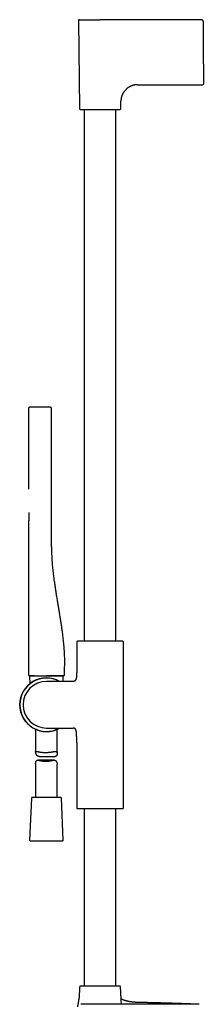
# Model space of a CAD drawing. Header units: millimetres. Extents: x 8 to 891, y 12 to 2057.
# Tile 10 of 15: x 29 to 156, y 1376 to 2057. Entities that reach past the tile are written whole.
import ezdxf

# ---------------------------------------------------------------- set-up
doc = ezdxf.new("R2010")
doc.units = ezdxf.units.MM

msp = doc.modelspace()

# ---------------------------------------------------------------- linework, layer by layer
at = {"color": 7, "linetype": 'Continuous', "lineweight": 30}
for p, q in [((69.6, 2056.2), (70.24, 1995.22)), ((154.6, 2056.71), (84.6, 2056.71)), ((154.82, 2056.69), (154.82, 2056.69)), ((156.04, 2055.57), (156.04, 2055.57)), ((156.1, 2026.24), (156.1, 2055.21)), ((156.1, 2026.24), (156.1, 2012.21)), ((110.41, 2011.71), (155.6, 2011.71)), ((98.95, 1995.22), (99.01, 2000.42)), ((73.6, 1994.72), (73.6, 1627.37)), ((95.6, 1627.37), (95.6, 1994.72)), ((34.96, 1785.2), (34.96, 1785.2)), ((49.95, 1788.9), (35.95, 1788.9)), ((50.96, 1788.1), (50.96, 1788.1)), ((50.96, 1697.9), (50.96, 1788.1)), ((34.96, 1710.4), (34.96, 1604.1)), ((34.96, 1710.4), (34.96, 1710.4)), ((35.32, 1712.55), (35.32, 1712.33)), ((68.45, 1626.82), (68.45, 1609.72)), ((69.59, 1627.37), (68.91, 1627.32)), ((99.6, 1627.37), (69.59, 1627.37)), ((100.28, 1627.32), (99.6, 1627.37)), ((100.75, 1512.18), (100.75, 1626.82)), ((35.82, 1602.88), (36.03, 1598.03)), ((39.06, 1603.4), (58.58, 1603.4)), ((65.45, 1599.55), (47.45, 1599.55)), ((58.94, 1599.55), (59.08, 1602.88)), ((66.02, 1599.55), (65.45, 1599.55)), ((39.95, 1566.43), (39.95, 1550.83)), ((47.45, 1567.25), (65.45, 1567.25)), ((54.95, 1549.9), (54.95, 1566.43)), ((65.45, 1567.25), (66.02, 1567.25)), ((68.45, 1557.08), (68.45, 1512.18)), ((52.72, 1545.09), (41.57, 1545.09)), ((42.47, 1547.72), (53.56, 1547.72)), ((39.95, 1542.64), (39.95, 1519.4)), ((54.95, 1519.4), (54.95, 1542.13)), ((37.08, 1518.93), (35.82, 1489.93)), ((57.32, 1519.4), (37.58, 1519.4)), ((59.08, 1489.93), (57.82, 1518.93)), ((68.92, 1511.68), (70.29, 1511.61)), ((70.29, 1511.61), (98.91, 1511.61)), ((73.6, 1511.61), (73.6, 1389.05)), ((95.6, 1389.05), (95.6, 1511.61)), ((98.91, 1511.61), (100.27, 1511.68)), ((36.32, 1489.4), (46.78, 1489.4)), ((46.78, 1489.4), (58.58, 1489.4)), ((112.6, 1376.44), (71.19, 1376.44)), ((112.6, 1377.67), (112.6, 1377.67)), ((152.99, 1376.44), (112.6, 1376.44))]:
    msp.add_line(p, q, dxfattribs=at)
at = {"color": 7, "linetype": 'Continuous', "lineweight": 30, "flags": 128}
for points in [[(154.6, 2056.71), (154.6, 2056.71)], [(156.1, 2055.21), (156.1, 2055.21)], [(34.96, 1788.1), (34.96, 1786.46), (34.96, 1785.2)], [(59.26, 1603.4), (59.34, 1603.41), (59.41, 1603.42)]]:
    msp.add_lwpolyline(points, dxfattribs=at)
at = {"color": 7, "linetype": 'Continuous', "lineweight": 30}
for centre, radius, start, end in [((70.1, 2056.21), 0.5, 90, 180.6), ((155.6, 2012.21), 0.5, 270, 360), ((70.74, 1995.22), 0.5, 180.6, 270), ((98.45, 1995.22), 0.5, 270, 359.4), ((35.76, 1788.1), 0.8, 147.43261, 180.00069), ((35.76, 1788.1), 0.8, 90, 137.70814), ((68.95, 1626.82), 0.5, 93.92801, 180), ((100.25, 1626.82), 0.5, 0, 86.07199), ((47.45, 1583.4), 18.56, 60.49081, 180), ((47.45, 1583.4), 18.44, 61.13538, 180), ((47.45, 1583.4), 16.15, 90, 180), ((35.66, 1604.1), 0.7, 180, 267.7149), ((36.32, 1602.9), 0.5, 90, 182.48126), ((58.58, 1602.9), 0.5, 357.51874, 90), ((59.26, 1604.1), 0.7, 289.80979, 359.6928), ((47.45, 1583.4), 18.56, 180, 299.50919), ((47.45, 1583.4), 18.44, 180, 298.84304), ((47.45, 1583.4), 16.15, 180, 270), ((37.58, 1518.9), 0.5, 90, 177.51874), ((57.32, 1518.9), 0.5, 2.48126, 90), ((68.95, 1512.18), 0.5, 180, 267.33704), ((100.25, 1512.18), 0.5, 272.66296, 0), ((36.32, 1489.9), 0.5, 177.51874, 270), ((58.58, 1489.9), 0.5, 270, 2.48126), ((70.97, 1388.55), 0.5, 90, 176.58018), ((98.23, 1388.55), 0.5, 3.41982, 90)]:
    msp.add_arc(centre, radius, start, end, dxfattribs=at)
for points, knots in [([(70.1, 2056.71), (70.1, 2056.71), (70.11, 2056.71), (70.15, 2056.71), (70.21, 2056.71), (70.3, 2056.71), (70.41, 2056.71), (70.54, 2056.71), (70.7, 2056.71), (70.88, 2056.71), (71.08, 2056.71), (71.3, 2056.71), (71.54, 2056.71), (71.8, 2056.71), (72.08, 2056.71), (72.37, 2056.71), (72.67, 2056.71), (72.99, 2056.71), (73.33, 2056.71), (73.64, 2056.71), (73.93, 2056.71), (74.2, 2056.71), (74.47, 2056.71), (74.75, 2056.71), (75.03, 2056.71), (75.32, 2056.71), (75.6, 2056.71), (75.9, 2056.71), (76.21, 2056.71), (76.53, 2056.71), (76.85, 2056.71), (77.18, 2056.71), (77.51, 2056.71), (77.85, 2056.71), (78.18, 2056.71), (78.49, 2056.71), (78.76, 2056.71), (79.01, 2056.71), (79.26, 2056.71), (79.51, 2056.71), (79.76, 2056.71), (80.02, 2056.71), (80.28, 2056.71), (80.56, 2056.71), (80.87, 2056.71), (81.21, 2056.71), (81.55, 2056.71), (81.9, 2056.71), (82.24, 2056.71), (82.57, 2056.71), (82.98, 2056.71), (83.46, 2056.71), (84.03, 2056.71), (84.41, 2056.71), (84.6, 2056.71)], [0, 0, 0, 0, 0.02642, 0.052894, 0.079468, 0.105819, 0.132091, 0.158328, 0.184153, 0.210021, 0.235975, 0.261339, 0.286636, 0.311907, 0.336439, 0.360998, 0.385622, 0.409378, 0.433089, 0.456789, 0.473844, 0.490902, 0.507975, 0.525075, 0.5414, 0.55771, 0.574014, 0.590325, 0.607277, 0.6242, 0.641106, 0.658006, 0.674914, 0.691841, 0.708799, 0.724213, 0.736105, 0.747988, 0.759866, 0.771744, 0.783625, 0.795513, 0.807413, 0.819329, 0.834686, 0.850026, 0.865359, 0.880692, 0.896036, 0.911399, 0.925422, 0.950276, 0.975123, 1, 1, 1, 1]), ([(156.1, 2055.21), (156.09, 2055.31), (156.06, 2055.5), (156, 2055.79), (155.86, 2056.05), (155.67, 2056.28), (155.44, 2056.47), (155.18, 2056.61), (154.89, 2056.69), (154.69, 2056.7), (154.6, 2056.71)], [0, 0, 0, 0, 0.125432, 0.249047, 0.373025, 0.49859, 0.624943, 0.750803, 0.875354, 1, 1, 1, 1]), ([(156.04, 2055.57), (156.06, 2055.52), (156.08, 2055.4), (156.09, 2055.27), (156.1, 2055.21)], [0, 0, 0, 0, 0.465505, 1, 1, 1, 1]), ([(110.41, 2011.71), (110.21, 2011.71), (109.82, 2011.7), (109.25, 2011.66), (108.69, 2011.6), (108.14, 2011.5), (107.61, 2011.39), (107.07, 2011.24), (106.52, 2011.06), (105.96, 2010.84), (105.42, 2010.59), (104.89, 2010.31), (104.38, 2010), (103.89, 2009.66), (103.42, 2009.3), (102.97, 2008.92), (102.54, 2008.51), (102.12, 2008.09), (101.72, 2007.64), (101.35, 2007.18), (100.99, 2006.69), (100.66, 2006.19), (100.35, 2005.66), (100.08, 2005.12), (99.82, 2004.56), (99.61, 2003.99), (99.43, 2003.42), (99.28, 2002.85), (99.17, 2002.27), (99.08, 2001.67), (99.02, 2001.05), (99.01, 2000.63), (99.01, 2000.42)], [0, 0, 0, 0, 0.0333557, 0.0658214, 0.0974824, 0.1284235, 0.1587274, 0.1884745, 0.2229228, 0.256826, 0.2902966, 0.323438, 0.3570132, 0.3904307, 0.4237668, 0.457085, 0.4904388, 0.523867, 0.5573848, 0.5910049, 0.6247482, 0.6586448, 0.6927345, 0.7270672, 0.7617029, 0.7967118, 0.8292005, 0.8621394, 0.8956044, 0.9296772, 0.964445, 1, 1, 1, 1]), ([(70.74, 1994.72), (70.74, 1994.72), (70.74, 1994.72), (70.77, 1994.72), (70.81, 1994.72), (70.87, 1994.72), (70.94, 1994.72), (71.04, 1994.72), (71.16, 1994.72), (71.32, 1994.72), (71.5, 1994.72), (71.71, 1994.72), (71.93, 1994.72), (72.16, 1994.72), (72.42, 1994.72), (72.7, 1994.72), (73, 1994.72), (73.32, 1994.72), (73.66, 1994.72), (74.02, 1994.72), (74.4, 1994.72), (74.83, 1994.72), (75.31, 1994.72), (75.86, 1994.72), (76.42, 1994.72), (76.97, 1994.72), (77.49, 1994.72), (77.97, 1994.72), (78.47, 1994.72), (78.98, 1994.72), (79.48, 1994.72), (79.96, 1994.72), (80.44, 1994.72), (80.92, 1994.72), (81.41, 1994.72), (81.89, 1994.72), (82.46, 1994.72), (83.11, 1994.72), (83.85, 1994.72), (84.51, 1994.72), (85.07, 1994.72), (85.54, 1994.72), (86.01, 1994.72), (86.48, 1994.72), (86.96, 1994.72), (87.47, 1994.72), (88.01, 1994.72), (88.58, 1994.72), (89.14, 1994.72), (89.69, 1994.72), (90.21, 1994.72), (90.72, 1994.72), (91.22, 1994.72), (91.7, 1994.72), (92.18, 1994.72), (92.65, 1994.72), (93.11, 1994.72), (93.55, 1994.72), (93.98, 1994.72), (94.43, 1994.72), (94.89, 1994.72), (95.36, 1994.72), (95.79, 1994.72), (96.17, 1994.72), (96.49, 1994.72), (96.77, 1994.72), (97.03, 1994.72), (97.27, 1994.72), (97.48, 1994.72), (97.66, 1994.72), (97.82, 1994.72), (97.96, 1994.72), (98.08, 1994.72), (98.19, 1994.72), (98.29, 1994.72), (98.38, 1994.72), (98.44, 1994.72), (98.45, 1994.72), (98.45, 1994.72)], [0, 0, 0, 0, 0.01089, 0.021758, 0.032616, 0.043478, 0.054356, 0.065674, 0.079259, 0.092824, 0.106393, 0.119991, 0.132881, 0.145736, 0.158579, 0.171431, 0.184312, 0.197477, 0.210606, 0.223721, 0.236846, 0.250003, 0.266451, 0.282853, 0.299251, 0.31569, 0.328579, 0.341435, 0.354278, 0.36713, 0.380011, 0.391559, 0.40308, 0.414589, 0.426101, 0.437632, 0.448762, 0.465844, 0.482907, 0.5, 0.510892, 0.521761, 0.532619, 0.54348, 0.554356, 0.565674, 0.579259, 0.592824, 0.606393, 0.619991, 0.632881, 0.645736, 0.658579, 0.671431, 0.684312, 0.697477, 0.710606, 0.723721, 0.736846, 0.750003, 0.766451, 0.782853, 0.799251, 0.81569, 0.828579, 0.841435, 0.854278, 0.86713, 0.880011, 0.891559, 0.90308, 0.914589, 0.926101, 0.937632, 0.948761, 0.965841, 0.982904, 1, 1, 1, 1]), ([(34.96, 1785.2), (34.96, 1785.19), (34.96, 1785.19), (34.96, 1785.13), (34.96, 1785.03), (34.96, 1784.9), (34.96, 1784.73), (34.96, 1784.53), (34.96, 1784.3), (34.96, 1784.05), (34.96, 1783.78), (34.96, 1783.5), (34.96, 1783.2), (34.96, 1783), (34.96, 1782.9)], [0, 0, 0, 0, 0.083333, 0.166666, 0.249999, 0.333332, 0.416665, 0.499998, 0.583332, 0.666665, 0.749999, 0.833332, 0.916666, 1, 1, 1, 1]), ([(34.97, 1788.1), (34.97, 1787.66), (34.97, 1786.79), (34.97, 1785.49), (34.97, 1784.23), (34.97, 1783.01), (34.98, 1781.83), (34.98, 1780.68), (34.98, 1779.6), (34.98, 1778.58), (34.98, 1777.62), (34.98, 1776.69), (34.98, 1775.79), (34.98, 1774.93), (34.98, 1774.09), (34.98, 1773.28), (34.98, 1772.51), (34.98, 1771.76), (34.98, 1771.05), (34.98, 1770.36), (34.98, 1769.72), (34.98, 1769.11), (34.98, 1768.55), (34.98, 1768.02), (34.98, 1767.5), (34.99, 1766.33), (34.99, 1764.47), (34.99, 1761.9), (35, 1759.3), (35, 1756.98), (35.01, 1754.93), (35.01, 1753.16), (35.02, 1751.36), (35.03, 1749.52), (35.03, 1747.64), (35.04, 1745.73), (35.05, 1743.88), (35.06, 1742.11), (35.07, 1740.45), (35.09, 1738.83), (35.1, 1737.59), (35.1, 1736.72), (35.11, 1736.2), (35.11, 1735.69), (35.12, 1735.19), (35.12, 1734.69), (35.13, 1734.23), (35.13, 1733.83), (35.13, 1733.48), (35.13, 1733.18), (35.13, 1732.91), (35.13, 1732.67), (35.13, 1732.49), (35.13, 1732.38), (35.13, 1732.33)], [0, 0, 0, 0, 0.023833, 0.047019, 0.069557, 0.091448, 0.112691, 0.133287, 0.153235, 0.170953, 0.188126, 0.204756, 0.220842, 0.236383, 0.251381, 0.265834, 0.279744, 0.293109, 0.305931, 0.318208, 0.329942, 0.340507, 0.350588, 0.360185, 0.369299, 0.378154, 0.423452, 0.469393, 0.515976, 0.563201, 0.594307, 0.626035, 0.658397, 0.691394, 0.725026, 0.759292, 0.794193, 0.824643, 0.854394, 0.883447, 0.911802, 0.921099, 0.930318, 0.939459, 0.948523, 0.957509, 0.966273, 0.973124, 0.979314, 0.984845, 0.989721, 0.993948, 0.997534, 1, 1, 1, 1]), ([(35.21, 1788.68), (35.18, 1788.65), (35.13, 1788.6), (35.07, 1788.51), (35.04, 1788.44), (35.01, 1788.36), (34.99, 1788.27), (34.98, 1788.19), (34.98, 1788.13), (34.98, 1788.1)], [0, 0, 0, 0, 0.235025, 0.357996, 0.483678, 0.611395, 0.740463, 0.87021, 1, 1, 1, 1]), ([(35.95, 1788.9), (35.92, 1788.9), (35.87, 1788.9), (35.81, 1788.9), (35.77, 1788.9), (35.76, 1788.9), (35.76, 1788.9)], [0, 0, 0, 0, 0.249779, 0.49806, 0.749786, 1, 1, 1, 1]), ([(49.95, 1788.9), (49.96, 1788.9), (49.99, 1788.9), (50.03, 1788.9), (50.07, 1788.9), (50.1, 1788.9), (50.12, 1788.9), (50.14, 1788.9), (50.16, 1788.9), (50.16, 1788.9), (50.16, 1788.9)], [0, 0, 0, 0, 0.127731, 0.250359, 0.373372, 0.50221, 0.625017, 0.750698, 0.87464, 1, 1, 1, 1]), ([(50.96, 1788.1), (50.96, 1788.16), (50.95, 1788.27), (50.9, 1788.42), (50.82, 1788.57), (50.71, 1788.69), (50.59, 1788.78), (50.47, 1788.85), (50.34, 1788.89), (50.26, 1788.9), (50.22, 1788.9)], [0, 0, 0, 0, 0.136603, 0.275695, 0.413946, 0.548102, 0.675396, 0.793813, 0.902165, 1, 1, 1, 1]), ([(35.27, 1716.31), (35.27, 1716.1), (35.27, 1715.55), (35.26, 1714.65), (35.26, 1713.6), (35.26, 1712.52), (35.26, 1711.55), (35.25, 1710.94), (35.25, 1710.7)], [0, 0, 0, 0, 0.112881, 0.293964, 0.481158, 0.674465, 0.873883, 1, 1, 1, 1]), ([(35.25, 1710.7), (35.23, 1710.7), (35.17, 1710.69), (35.09, 1710.65), (35.02, 1710.59), (34.97, 1710.5), (34.96, 1710.43), (34.96, 1710.4)], [0, 0, 0, 0, 0.176742, 0.366796, 0.562917, 0.78966, 1, 1, 1, 1]), ([(34.96, 1710.4), (34.96, 1710.02), (34.96, 1709.21), (34.96, 1707.98), (34.96, 1706.73), (34.96, 1705.5), (34.96, 1704.32), (34.96, 1703.16), (34.96, 1702.05), (34.96, 1700.93), (34.96, 1699.81), (34.96, 1698.69), (34.96, 1697.6), (34.96, 1696.55), (34.96, 1695.54), (34.96, 1694.56), (34.96, 1693.61), (34.96, 1692.7), (34.96, 1691.82), (34.96, 1690.98), (34.96, 1690.18), (34.96, 1689.41), (34.96, 1688.68), (34.96, 1687.97), (34.96, 1687.28), (34.96, 1686.63), (34.96, 1686), (34.96, 1685.41), (34.96, 1684.85), (34.96, 1684.33), (34.96, 1683.84), (34.96, 1683.37), (34.96, 1682.71), (34.96, 1681.85), (34.96, 1680.76), (34.96, 1679.56), (34.96, 1678.25), (34.96, 1676.83), (34.96, 1675.38), (34.96, 1674.13), (34.96, 1673.1), (34.96, 1672.3), (34.96, 1671.49), (34.96, 1670.67), (34.96, 1669.84), (34.96, 1669.06), (34.96, 1668.33), (34.96, 1667.64), (34.96, 1666.91), (34.96, 1666.14), (34.96, 1665.35), (34.96, 1664.52), (34.96, 1663.66), (34.96, 1662.75), (34.96, 1661.8), (34.96, 1660.79), (34.96, 1659.75), (34.96, 1658.67), (34.96, 1657.56), (34.96, 1656.45), (34.96, 1655.35), (34.96, 1654.25), (34.96, 1653.12), (34.96, 1651.96), (34.96, 1650.78), (34.96, 1649.49), (34.96, 1648.1), (34.96, 1646.59), (34.96, 1645.04), (34.96, 1643.52), (34.96, 1642.01), (34.96, 1640.53), (34.96, 1639.02), (34.96, 1637.47), (34.96, 1635.89), (34.96, 1634.28), (34.96, 1632.64), (34.96, 1631.02), (34.96, 1629.43), (34.96, 1627.87), (34.96, 1626.29), (34.96, 1624.67), (34.96, 1623.04), (34.96, 1621.39), (34.96, 1619.72), (34.96, 1618.03), (34.96, 1616.29), (34.96, 1614.51), (34.96, 1612.69), (34.96, 1610.83), (34.96, 1608.95), (34.96, 1607.03), (34.96, 1605.41), (34.96, 1604.43), (34.96, 1604.1)], [0, 0, 0, 0, 0.010702, 0.022858, 0.03468, 0.046172, 0.057337, 0.068181, 0.078705, 0.088911, 0.099783, 0.11031, 0.120503, 0.130368, 0.139907, 0.149122, 0.158018, 0.166598, 0.174865, 0.182821, 0.190336, 0.197556, 0.204483, 0.211119, 0.21758, 0.223743, 0.229611, 0.235186, 0.240468, 0.245373, 0.249999, 0.254347, 0.258511, 0.268564, 0.278837, 0.28933, 0.302371, 0.315732, 0.329411, 0.343405, 0.350861, 0.358403, 0.366029, 0.373741, 0.381538, 0.389452, 0.395684, 0.40223, 0.409088, 0.416258, 0.423738, 0.431527, 0.439624, 0.448026, 0.457157, 0.466621, 0.476418, 0.486546, 0.497004, 0.507791, 0.51786, 0.528198, 0.538806, 0.549682, 0.560827, 0.57224, 0.586035, 0.600203, 0.614744, 0.629659, 0.643294, 0.657229, 0.671465, 0.686005, 0.70085, 0.716002, 0.731465, 0.74724, 0.761643, 0.776302, 0.79122, 0.8064, 0.821845, 0.837276, 0.85297, 0.868931, 0.885163, 0.90201, 0.91915, 0.936587, 0.954328, 0.972378, 0.990745, 1, 1, 1, 1]), ([(35.3, 1710.7), (35.29, 1710.7), (35.28, 1710.7), (35.26, 1710.7), (35.25, 1710.7), (35.25, 1710.7)], [0, 0, 0, 0, 0.076164, 0.538063, 1, 1, 1, 1]), ([(35.32, 1711.86), (35.32, 1711.86), (35.32, 1711.78), (35.32, 1711.64), (35.32, 1711.42), (35.32, 1711.23), (35.31, 1711.04), (35.31, 1710.87), (35.3, 1710.75), (35.29, 1710.65), (35.29, 1710.59), (35.28, 1710.55), (35.28, 1710.52), (35.28, 1710.51), (35.28, 1710.51), (35.28, 1710.51)], [0, 0, 0, 0, 0.000023, 0.10584, 0.212474, 0.321541, 0.434215, 0.548274, 0.659931, 0.739807, 0.814548, 0.882558, 0.942365, 0.993631, 1, 1, 1, 1]), ([(35.32, 1712.33), (35.32, 1712.33), (35.32, 1712.25), (35.32, 1712.17), (35.32, 1712.09)], [0, 0, 0, 0, 0.043765, 1, 1, 1, 1]), ([(35.32, 1712.09), (35.32, 1712.09), (35.32, 1712.01), (35.32, 1711.93), (35.32, 1711.86)], [0, 0, 0, 0, 0.039109, 1, 1, 1, 1]), ([(59.96, 1604.1), (59.97, 1604.72), (59.98, 1605.95), (60.02, 1607.8), (60.05, 1609.65), (60.09, 1611.49), (60.1, 1613.32), (60.09, 1615.13), (60.05, 1616.92), (59.98, 1618.72), (59.88, 1620.62), (59.74, 1622.63), (59.57, 1624.76), (59.36, 1626.88), (59.13, 1628.99), (58.88, 1631.1), (58.58, 1633.45), (58.21, 1636.04), (57.79, 1638.85), (57.35, 1641.67), (56.89, 1644.49), (56.42, 1647.3), (55.95, 1650.12), (55.48, 1652.94), (55, 1655.88), (54.5, 1658.94), (54, 1662.13), (53.51, 1665.34), (53.1, 1668.17), (52.76, 1670.61), (52.5, 1672.66), (52.25, 1674.72), (52.02, 1676.79), (51.82, 1678.87), (51.65, 1680.96), (51.5, 1683.06), (51.38, 1685.17), (51.28, 1687.29), (51.2, 1689.27), (51.13, 1691.11), (51.06, 1692.8), (51.01, 1694.5), (50.97, 1696.2), (50.96, 1697.33), (50.96, 1697.9)], [0, 0, 0, 0, 0.01966, 0.039265, 0.058817, 0.078317, 0.097771, 0.116836, 0.135869, 0.154875, 0.173859, 0.196436, 0.218995, 0.24154, 0.264076, 0.286608, 0.309139, 0.339318, 0.369505, 0.399705, 0.42992, 0.460154, 0.490408, 0.520694, 0.551031, 0.585102, 0.619302, 0.653664, 0.688212, 0.710025, 0.731915, 0.753883, 0.775933, 0.798065, 0.820286, 0.842598, 0.86501, 0.887525, 0.910145, 0.927993, 0.945904, 0.963877, 0.981909, 1, 1, 1, 1]), ([(68.45, 1609.72), (68.44, 1609.29), (68.44, 1608.42), (68.43, 1607.13), (68.4, 1606.06), (68.37, 1605.23), (68.35, 1604.64), (68.32, 1604.07), (68.28, 1603.5), (68.24, 1602.97), (68.19, 1602.46), (68.12, 1601.99), (68.05, 1601.59), (67.97, 1601.24), (67.88, 1600.96), (67.78, 1600.69), (67.67, 1600.45), (67.54, 1600.24), (67.39, 1600.05), (67.21, 1599.89), (67.02, 1599.77), (66.8, 1599.67), (66.56, 1599.6), (66.3, 1599.56), (66.12, 1599.56), (66.02, 1599.55)], [0, 0, 0, 0, 0.114315, 0.229333, 0.343376, 0.396317, 0.448496, 0.499726, 0.549712, 0.59807, 0.641999, 0.683801, 0.723215, 0.751082, 0.777431, 0.802259, 0.825631, 0.847699, 0.868724, 0.889126, 0.909441, 0.93022, 0.951966, 0.975109, 1, 1, 1, 1]), ([(35.63, 1603.4), (35.63, 1603.4), (35.64, 1603.4), (35.66, 1603.4), (35.69, 1603.4), (35.73, 1603.4), (35.77, 1603.4), (35.82, 1603.4), (35.86, 1603.4), (35.9, 1603.4), (35.93, 1603.4), (35.97, 1603.4), (36, 1603.4), (36.04, 1603.4), (36.09, 1603.4), (36.16, 1603.4), (36.24, 1603.4), (36.35, 1603.4), (36.47, 1603.4), (36.63, 1603.4), (36.8, 1603.4), (37, 1603.4), (37.22, 1603.4), (37.45, 1603.4), (37.7, 1603.41), (37.99, 1603.41), (38.31, 1603.41), (38.65, 1603.41), (38.9, 1603.41), (39.02, 1603.41)], [0, 0, 0, 0, 0.047166, 0.09085, 0.13105, 0.167768, 0.201003, 0.230756, 0.257025, 0.275223, 0.291271, 0.305621, 0.321417, 0.339258, 0.359147, 0.381082, 0.41332, 0.449158, 0.488597, 0.531641, 0.57829, 0.628547, 0.6745, 0.723106, 0.774369, 0.82829, 0.884871, 0.944115, 1, 1, 1, 1]), ([(39.06, 1603.4), (38.91, 1603.4), (38.61, 1603.4), (38.2, 1603.4), (37.82, 1603.4), (37.46, 1603.4), (37.13, 1603.4), (36.84, 1603.4), (36.57, 1603.4), (36.33, 1603.4), (36.13, 1603.4), (35.96, 1603.4), (35.82, 1603.4), (35.73, 1603.4), (35.67, 1603.4), (35.66, 1603.4), (35.66, 1603.4)], [0, 0, 0, 0, 0.069999, 0.139999, 0.21, 0.280001, 0.350003, 0.420004, 0.490005, 0.560005, 0.633337, 0.706669, 0.780001, 0.853332, 0.926665, 1, 1, 1, 1]), ([(39.06, 1603.4), (39.2, 1603.4), (39.47, 1603.4), (39.92, 1603.4), (40.38, 1603.4), (40.86, 1603.4), (41.35, 1603.4), (41.85, 1603.4), (42.36, 1603.4), (42.89, 1603.4), (43.46, 1603.4), (44.08, 1603.4), (44.74, 1603.4), (45.41, 1603.4), (46.09, 1603.4), (46.77, 1603.4), (47.23, 1603.4), (47.46, 1603.4)], [0, 0, 0, 0, 0.062719, 0.12544, 0.188161, 0.250883, 0.313605, 0.375207, 0.436809, 0.49841, 0.560011, 0.633342, 0.706673, 0.780005, 0.853337, 0.92667, 1, 1, 1, 1]), ([(59.26, 1603.4), (59.26, 1603.4), (59.25, 1603.4), (59.19, 1603.4), (59.11, 1603.4), (58.98, 1603.4), (58.82, 1603.4), (58.63, 1603.4), (58.4, 1603.4), (58.15, 1603.4), (57.86, 1603.4), (57.54, 1603.4), (57.18, 1603.4), (56.8, 1603.4), (56.38, 1603.4), (55.94, 1603.4), (55.48, 1603.4), (54.99, 1603.4), (54.47, 1603.4), (53.94, 1603.4), (53.38, 1603.4), (52.81, 1603.4), (52.22, 1603.4), (51.61, 1603.4), (51.01, 1603.4), (50.42, 1603.4), (49.84, 1603.4), (49.25, 1603.4), (48.65, 1603.4), (48.06, 1603.4), (47.66, 1603.4), (47.46, 1603.4)], [0, 0, 0, 0, 0.035121, 0.070242, 0.105365, 0.140488, 0.175612, 0.210109, 0.244606, 0.279103, 0.3136, 0.3488, 0.384, 0.4192, 0.454399, 0.489598, 0.524797, 0.559996, 0.595196, 0.630395, 0.665595, 0.700795, 0.735995, 0.771195, 0.806396, 0.838663, 0.870932, 0.9032, 0.935467, 0.967735, 1, 1, 1, 1]), ([(59.32, 1603.41), (59.33, 1603.41), (59.35, 1603.41), (59.38, 1603.41), (59.41, 1603.42), (59.44, 1603.43), (59.46, 1603.44), (59.48, 1603.44), (59.5, 1603.45), (59.52, 1603.46), (59.55, 1603.47), (59.59, 1603.5), (59.65, 1603.53), (59.71, 1603.58), (59.76, 1603.63), (59.82, 1603.7), (59.86, 1603.77), (59.9, 1603.85), (59.93, 1603.93), (59.94, 1604.02), (59.94, 1604.08), (59.95, 1604.11)], [0, 0, 0, 0, 0.118153, 0.217278, 0.297612, 0.34585, 0.384298, 0.413977, 0.426219, 0.43731, 0.460143, 0.492641, 0.536016, 0.592752, 0.641678, 0.69943, 0.765407, 0.8197, 0.877427, 0.937821, 1, 1, 1, 1]), ([(68.45, 1557.08), (68.44, 1557.52), (68.44, 1558.38), (68.43, 1559.68), (68.4, 1560.75), (68.37, 1561.57), (68.35, 1562.16), (68.32, 1562.74), (68.28, 1563.31), (68.24, 1563.84), (68.19, 1564.35), (68.12, 1564.81), (68.05, 1565.22), (67.97, 1565.56), (67.88, 1565.85), (67.78, 1566.12), (67.67, 1566.36), (67.54, 1566.57), (67.39, 1566.76), (67.21, 1566.91), (67.02, 1567.04), (66.8, 1567.14), (66.56, 1567.21), (66.3, 1567.25), (66.12, 1567.25), (66.02, 1567.25)], [0, 0, 0, 0, 0.114317, 0.229337, 0.34338, 0.396322, 0.448501, 0.49973, 0.549716, 0.598073, 0.642001, 0.683803, 0.723215, 0.751082, 0.77743, 0.802257, 0.825629, 0.847696, 0.868722, 0.889124, 0.909439, 0.930219, 0.951965, 0.975108, 1, 1, 1, 1]), ([(42.47, 1547.72), (42.45, 1547.72), (42.38, 1547.72), (42.22, 1547.73), (42.01, 1547.75), (41.79, 1547.8), (41.57, 1547.87), (41.37, 1547.96), (41.19, 1548.09), (41.03, 1548.23), (40.88, 1548.4), (40.74, 1548.59), (40.61, 1548.81), (40.48, 1549.04), (40.37, 1549.28), (40.27, 1549.53), (40.18, 1549.77), (40.11, 1550.01), (40.05, 1550.24), (40, 1550.45), (39.96, 1550.65), (39.95, 1550.79), (39.95, 1550.88), (39.96, 1550.95), (39.97, 1551), (40, 1551.07), (40.04, 1551.13), (40.12, 1551.18), (40.23, 1551.21), (40.34, 1551.22), (40.46, 1551.21), (40.57, 1551.2), (40.69, 1551.18), (40.82, 1551.16), (40.96, 1551.13), (41.11, 1551.1), (41.27, 1551.06), (41.43, 1551.03), (41.61, 1550.99), (41.8, 1550.95), (41.99, 1550.91), (42.19, 1550.87), (42.41, 1550.83), (42.63, 1550.79), (42.86, 1550.75), (43.1, 1550.71), (43.35, 1550.68), (43.62, 1550.64), (43.9, 1550.61), (44.18, 1550.57), (44.47, 1550.55), (44.77, 1550.52), (45.08, 1550.5), (45.38, 1550.48), (45.69, 1550.47), (45.99, 1550.46), (46.29, 1550.46), (46.6, 1550.45), (46.91, 1550.46), (47.22, 1550.46), (47.54, 1550.47), (47.85, 1550.48), (48.15, 1550.5), (48.45, 1550.52), (48.75, 1550.54), (49.04, 1550.57), (49.34, 1550.6), (49.63, 1550.63), (49.92, 1550.66), (50.21, 1550.7), (50.49, 1550.74), (50.77, 1550.78), (51.04, 1550.82), (51.3, 1550.86), (51.56, 1550.9), (51.82, 1550.94), (52.07, 1550.99), (52.31, 1551.03), (52.55, 1551.07), (52.77, 1551.1), (52.99, 1551.14), (53.2, 1551.17), (53.4, 1551.19), (53.6, 1551.21), (53.78, 1551.22), (53.97, 1551.21), (54.16, 1551.2), (54.34, 1551.16), (54.47, 1551.1), (54.57, 1551.04), (54.65, 1550.97), (54.73, 1550.89), (54.79, 1550.79), (54.83, 1550.71), (54.86, 1550.62), (54.89, 1550.52), (54.91, 1550.41), (54.93, 1550.27), (54.95, 1550.09), (54.95, 1549.87), (54.95, 1549.64), (54.92, 1549.4), (54.89, 1549.17), (54.84, 1548.94), (54.78, 1548.71), (54.71, 1548.5), (54.62, 1548.3), (54.53, 1548.15), (54.44, 1548.05), (54.37, 1547.98), (54.3, 1547.92), (54.2, 1547.85), (54.05, 1547.79), (53.86, 1547.74), (53.7, 1547.72), (53.59, 1547.72), (53.56, 1547.72)], [0, 0, 0, 0, 0.0018296, 0.0080946, 0.0172848, 0.0265924, 0.0359657, 0.0454805, 0.0546732, 0.06398, 0.073336, 0.0827804, 0.0936991, 0.1046442, 0.1156449, 0.1266589, 0.1377982, 0.1489544, 0.160184, 0.1714567, 0.1831824, 0.195098, 0.2011071, 0.2071162, 0.2132195, 0.2193356, 0.2310608, 0.2429447, 0.2549046, 0.2670121, 0.2748141, 0.2826316, 0.2905568, 0.2984821, 0.306462, 0.314442, 0.3225242, 0.3306192, 0.3385662, 0.3465248, 0.3545723, 0.3626197, 0.370715, 0.3788102, 0.3869972, 0.395197, 0.4038632, 0.4125449, 0.4213492, 0.4301535, 0.4390251, 0.4478966, 0.4568984, 0.4659186, 0.4743081, 0.4827126, 0.4912352, 0.4997579, 0.5083446, 0.5169313, 0.5256412, 0.5343679, 0.5425695, 0.5507851, 0.5591075, 0.5674299, 0.5758095, 0.5841891, 0.5926777, 0.6011809, 0.6095581, 0.6179489, 0.6264448, 0.6349408, 0.6434931, 0.6520455, 0.6607062, 0.6693818, 0.6780441, 0.6867219, 0.6955302, 0.7043384, 0.7132213, 0.7221039, 0.7311374, 0.7401958, 0.7520347, 0.7640207, 0.7760869, 0.782201, 0.7883273, 0.8001701, 0.806192, 0.8122139, 0.8182869, 0.82436, 0.830528, 0.8367077, 0.8471587, 0.8576392, 0.8681801, 0.8787343, 0.8894074, 0.9000932, 0.9108275, 0.9215878, 0.9320697, 0.9426817, 0.94803, 0.9533781, 0.9588122, 0.9642621, 0.9747513, 0.9854259, 0.9961861, 1, 1, 1, 1]), ([(39.95, 1542.64), (39.95, 1542.66), (39.95, 1542.76), (39.96, 1542.94), (39.99, 1543.17), (40.02, 1543.4), (40.07, 1543.64), (40.14, 1543.87), (40.21, 1544.1), (40.3, 1544.31), (40.41, 1544.51), (40.52, 1544.65), (40.61, 1544.76), (40.69, 1544.83), (40.77, 1544.89), (40.89, 1544.96), (41.05, 1545.02), (41.26, 1545.07), (41.49, 1545.09), (41.71, 1545.08), (41.91, 1545.07), (42.1, 1545.05), (42.29, 1545.02), (42.49, 1544.98), (42.7, 1544.95), (42.91, 1544.9), (43.13, 1544.86), (43.36, 1544.81), (43.6, 1544.77), (43.84, 1544.72), (44.09, 1544.67), (44.35, 1544.63), (44.61, 1544.58), (44.88, 1544.54), (45.15, 1544.51), (45.46, 1544.47), (45.81, 1544.44), (46.2, 1544.41), (46.6, 1544.39), (46.86, 1544.39), (47, 1544.39)], [0, 0, 0, 0, 0.01279, 0.044406, 0.076205, 0.108043, 0.140241, 0.172476, 0.204858, 0.237319, 0.26894, 0.300953, 0.317087, 0.33322, 0.349613, 0.366054, 0.397696, 0.429898, 0.462358, 0.495305, 0.51759, 0.539923, 0.562556, 0.585189, 0.607965, 0.630742, 0.653783, 0.676856, 0.700369, 0.723914, 0.747711, 0.771508, 0.795445, 0.819381, 0.843591, 0.867842, 0.900597, 0.933576, 0.966671, 1, 1, 1, 1]), ([(47, 1544.39), (47.1, 1544.39), (47.29, 1544.39), (47.59, 1544.4), (47.89, 1544.42), (48.2, 1544.44), (48.5, 1544.46), (48.8, 1544.5), (49.1, 1544.54), (49.39, 1544.58), (49.68, 1544.62), (49.96, 1544.67), (50.23, 1544.72), (50.51, 1544.77), (50.78, 1544.82), (51.05, 1544.87), (51.31, 1544.92), (51.6, 1544.97), (51.93, 1545.02), (52.28, 1545.07), (52.56, 1545.08), (52.77, 1545.09), (52.96, 1545.08), (53.16, 1545.06), (53.37, 1545.01), (53.57, 1544.94), (53.75, 1544.84), (53.92, 1544.72), (54.07, 1544.57), (54.2, 1544.41), (54.33, 1544.22), (54.45, 1544), (54.56, 1543.77), (54.65, 1543.53), (54.74, 1543.28), (54.81, 1543.04), (54.87, 1542.8), (54.91, 1542.57), (54.94, 1542.35), (54.95, 1542.21), (54.95, 1542.14), (54.95, 1542.13)], [0, 0, 0, 0, 0.022686, 0.045418, 0.068495, 0.091573, 0.114834, 0.138095, 0.161701, 0.185351, 0.208036, 0.230757, 0.253745, 0.276734, 0.299864, 0.322994, 0.346398, 0.369842, 0.403662, 0.437809, 0.47214, 0.489502, 0.5069, 0.53242, 0.558266, 0.584295, 0.610716, 0.636243, 0.662087, 0.688067, 0.714293, 0.744613, 0.775007, 0.805554, 0.836139, 0.867071, 0.898051, 0.929234, 0.960537, 0.993098, 1, 1, 1, 1]), ([(70.47, 1388.58), (70.45, 1388.3), (70.41, 1387.68), (70.36, 1386.71), (70.3, 1385.66), (70.25, 1384.6), (70.2, 1383.7), (70.17, 1383.16), (70.16, 1382.97)], [0, 0, 0, 0, 0.148717, 0.331924, 0.518873, 0.708634, 0.900279, 1, 1, 1, 1]), ([(94.23, 1389.05), (94.12, 1389.05), (93.9, 1389.05), (93.55, 1389.05), (93.2, 1389.05), (92.83, 1389.05), (92.45, 1389.05), (92.06, 1389.05), (91.66, 1389.05), (91.26, 1389.05), (90.85, 1389.05), (90.43, 1389.05), (89.98, 1389.05), (89.5, 1389.05), (88.98, 1389.05), (88.46, 1389.05), (87.93, 1389.05), (87.34, 1389.05), (86.7, 1389.05), (86, 1389.05), (85.3, 1389.05), (84.64, 1389.05), (84.03, 1389.05), (83.47, 1389.05), (82.91, 1389.05), (82.36, 1389.05), (81.84, 1389.05), (81.35, 1389.05), (80.91, 1389.05), (80.47, 1389.05), (80.04, 1389.05), (79.61, 1389.05), (79.17, 1389.05), (78.73, 1389.05), (78.29, 1389.05), (77.86, 1389.05), (77.43, 1389.05), (77.02, 1389.05), (76.56, 1389.05), (76.04, 1389.05), (75.49, 1389.05), (75.02, 1389.05), (74.63, 1389.05), (74.32, 1389.05), (74.02, 1389.05), (73.73, 1389.05), (73.46, 1389.05), (73.19, 1389.05), (72.94, 1389.05), (72.7, 1389.05), (72.48, 1389.05), (72.28, 1389.05), (72.07, 1389.05), (71.88, 1389.05), (71.69, 1389.05), (71.52, 1389.05), (71.38, 1389.05), (71.24, 1389.05), (71.12, 1389.05), (71.03, 1389.05), (70.98, 1389.05), (70.97, 1389.05), (70.97, 1389.05)], [0, 0, 0, 0, 0.014515, 0.029003, 0.04348, 0.057964, 0.072471, 0.087558, 0.102046, 0.116516, 0.130985, 0.145471, 0.15999, 0.177165, 0.1943, 0.211424, 0.228565, 0.24575, 0.267669, 0.289533, 0.311402, 0.333333, 0.350875, 0.368375, 0.385862, 0.403367, 0.42092, 0.435236, 0.449522, 0.463793, 0.478066, 0.492357, 0.506682, 0.52207, 0.537426, 0.55277, 0.568123, 0.583505, 0.598343, 0.621109, 0.643862, 0.666667, 0.681179, 0.695665, 0.710143, 0.724628, 0.739137, 0.754225, 0.768713, 0.783183, 0.797652, 0.812137, 0.826656, 0.843831, 0.860967, 0.878091, 0.895231, 0.912417, 0.934336, 0.9562, 0.978069, 1, 1, 1, 1]), ([(98.23, 1389.05), (98.22, 1389.05), (98.22, 1389.05), (98.18, 1389.05), (98.12, 1389.05), (98.04, 1389.05), (97.95, 1389.05), (97.84, 1389.05), (97.72, 1389.05), (97.59, 1389.05), (97.44, 1389.05), (97.28, 1389.05), (97.1, 1389.05), (96.9, 1389.05), (96.68, 1389.05), (96.45, 1389.05), (96.19, 1389.05), (95.93, 1389.05), (95.61, 1389.05), (95.22, 1389.05), (94.74, 1389.05), (94.4, 1389.05), (94.23, 1389.05)], [0, 0, 0, 0, 0.052626, 0.105125, 0.157587, 0.210102, 0.26276, 0.305709, 0.348566, 0.391379, 0.434198, 0.477071, 0.520047, 0.566209, 0.612277, 0.65831, 0.70437, 0.750516, 0.795035, 0.86334, 0.931596, 1, 1, 1, 1]), ([(99.38, 1376.44), (99.37, 1376.67), (99.32, 1377.6), (99.23, 1379.24), (99.14, 1381.01), (99.06, 1382.44), (99, 1383.52), (98.95, 1384.59), (98.89, 1385.66), (98.83, 1386.7), (98.78, 1387.68), (98.74, 1388.3), (98.72, 1388.58)], [0, 0, 0, 0, 0.056015, 0.229812, 0.40468, 0.493982, 0.58315, 0.671877, 0.759734, 0.846289, 0.93111, 1, 1, 1, 1]), ([(70.16, 1382.97), (70.16, 1382.94), (70.15, 1382.88), (70.15, 1382.79), (70.14, 1382.72), (70.14, 1382.65), (70.14, 1382.58), (70.13, 1382.5), (70.12, 1382.41), (70.12, 1382.32), (70.11, 1382.24), (70.1, 1382.16), (70.09, 1382.08), (70.09, 1381.99), (70.08, 1381.89), (70.07, 1381.8), (70.06, 1381.71), (70.05, 1381.64), (70.04, 1381.55), (70.03, 1381.46), (70.02, 1381.36), (70.01, 1381.25), (70, 1381.16), (69.99, 1381.08), (69.98, 1381), (69.97, 1380.92), (69.96, 1380.84), (69.95, 1380.76), (69.94, 1380.68), (69.93, 1380.61), (69.92, 1380.54), (69.91, 1380.48), (69.9, 1380.42), (69.89, 1380.36), (69.88, 1380.28), (69.87, 1380.21), (69.86, 1380.13), (69.85, 1380.07), (69.84, 1380.01), (69.84, 1379.96), (69.83, 1379.91), (69.82, 1379.87), (69.82, 1379.82), (69.81, 1379.77), (69.8, 1379.7), (69.79, 1379.63), (69.77, 1379.55), (69.76, 1379.47), (69.75, 1379.4), (69.74, 1379.34), (69.73, 1379.29), (69.73, 1379.23), (69.72, 1379.18), (69.71, 1379.11), (69.7, 1379.04), (69.68, 1378.96), (69.67, 1378.89), (69.66, 1378.83), (69.65, 1378.77), (69.64, 1378.72), (69.63, 1378.66), (69.62, 1378.58), (69.61, 1378.49), (69.59, 1378.38), (69.57, 1378.28), (69.55, 1378.17), (69.54, 1378.07), (69.52, 1377.99), (69.51, 1377.9), (69.5, 1377.83), (69.48, 1377.75), (69.47, 1377.68), (69.46, 1377.61), (69.45, 1377.56), (69.44, 1377.5), (69.43, 1377.44), (69.42, 1377.36), (69.4, 1377.28), (69.39, 1377.19), (69.37, 1377.11), (69.36, 1377.03), (69.35, 1376.97), (69.33, 1376.91), (69.32, 1376.84), (69.31, 1376.77), (69.29, 1376.69), (69.28, 1376.59), (69.26, 1376.5), (69.24, 1376.4), (69.22, 1376.3), (69.2, 1376.19), (69.18, 1376.09), (69.17, 1376), (69.15, 1375.9), (69.13, 1375.8), (69.11, 1375.7), (69.09, 1375.6), (69.07, 1375.51), (69.05, 1375.42), (69.04, 1375.36), (69.03, 1375.3), (69.02, 1375.25), (69.01, 1375.19), (69, 1375.14), (68.98, 1375.08), (68.97, 1375.03), (68.96, 1374.96), (68.94, 1374.88), (68.93, 1374.8), (68.91, 1374.75), (68.91, 1374.72), (68.9, 1374.7), (68.9, 1374.69), (68.9, 1374.67), (68.9, 1374.67), (68.9, 1374.66), (68.89, 1374.66), (68.9, 1374.66), (68.9, 1374.67), (68.9, 1374.67), (68.9, 1374.67), (68.9, 1374.67), (68.9, 1374.67), (68.9, 1374.67), (68.9, 1374.67), (68.9, 1374.67), (68.9, 1374.67), (68.9, 1374.67), (68.9, 1374.67)], [0, 0, 0, 0, 0.005717, 0.010473, 0.014152, 0.017883, 0.021978, 0.026445, 0.032649, 0.037875, 0.042249, 0.046927, 0.052239, 0.057939, 0.063928, 0.070119, 0.075669, 0.080358, 0.085055, 0.091609, 0.098851, 0.105742, 0.112221, 0.118076, 0.123301, 0.127988, 0.133663, 0.140073, 0.145928, 0.151045, 0.155454, 0.159891, 0.16419, 0.168725, 0.174532, 0.180035, 0.185806, 0.190793, 0.194967, 0.198875, 0.202309, 0.205758, 0.20922, 0.213033, 0.217937, 0.223964, 0.230894, 0.237129, 0.242349, 0.246723, 0.251009, 0.255055, 0.259598, 0.264963, 0.27115, 0.277289, 0.2834, 0.288461, 0.292818, 0.297144, 0.301466, 0.30797, 0.315853, 0.323994, 0.334071, 0.342952, 0.350804, 0.359338, 0.365, 0.371588, 0.378854, 0.385299, 0.390673, 0.395347, 0.399866, 0.405963, 0.412657, 0.420106, 0.428447, 0.436097, 0.442987, 0.448824, 0.454343, 0.459959, 0.466386, 0.475127, 0.48451, 0.494138, 0.503034, 0.514554, 0.525569, 0.536229, 0.546703, 0.556902, 0.569875, 0.582369, 0.595099, 0.607937, 0.620081, 0.630351, 0.637885, 0.646703, 0.656776, 0.668051, 0.679639, 0.69111, 0.702474, 0.728635, 0.754146, 0.778368, 0.792054, 0.805216, 0.817117, 0.827629, 0.843637, 0.861056, 0.880293, 0.899452, 0.917337, 0.933965, 0.939614, 0.946314, 0.95411, 0.963006, 0.973009, 0.983919, 0.995914, 1, 1, 1, 1]), ([(112.6, 1377.68), (112.4, 1377.68), (111.98, 1377.69), (111.34, 1377.7), (110.68, 1377.73), (110.05, 1377.76), (109.46, 1377.79), (108.9, 1377.82), (108.35, 1377.86), (107.81, 1377.91), (107.29, 1377.96), (106.81, 1378.01), (106.36, 1378.07), (105.92, 1378.12), (105.5, 1378.19), (105.1, 1378.25), (104.73, 1378.31), (104.4, 1378.37), (104.1, 1378.43), (103.84, 1378.49), (103.61, 1378.54), (103.4, 1378.59), (103.23, 1378.63), (103.07, 1378.67), (102.89, 1378.71), (102.75, 1378.75), (102.65, 1378.77), (102.58, 1378.79), (102.49, 1378.82), (102.38, 1378.85), (102.24, 1378.89), (102.08, 1378.93), (101.92, 1378.98), (101.77, 1379.03), (101.65, 1379.07), (101.55, 1379.1), (101.46, 1379.13), (101.36, 1379.17), (101.22, 1379.21), (101.06, 1379.27), (100.89, 1379.33), (100.74, 1379.39), (100.6, 1379.45), (100.47, 1379.5), (100.33, 1379.56), (100.18, 1379.63), (100.03, 1379.7), (99.88, 1379.77), (99.73, 1379.85), (99.59, 1379.92), (99.46, 1380), (99.33, 1380.07), (99.23, 1380.13), (99.18, 1380.16), (99.18, 1380.16)], [0, 0, 0, 0, 0.0406305, 0.0894586, 0.1359923, 0.1802501, 0.2222677, 0.2620927, 0.2997815, 0.3388445, 0.3754806, 0.4097744, 0.4418081, 0.4716598, 0.5030259, 0.5317666, 0.5579697, 0.5817129, 0.6030637, 0.6220799, 0.6388105, 0.6532962, 0.6655703, 0.6757452, 0.6900726, 0.7031611, 0.7070218, 0.7118045, 0.7184782, 0.7270244, 0.7372007, 0.7498142, 0.7618405, 0.7732852, 0.7834889, 0.7902723, 0.7965322, 0.8043765, 0.8139495, 0.8285041, 0.8423688, 0.8546132, 0.8648552, 0.8760073, 0.8884391, 0.9014146, 0.9141066, 0.9281722, 0.9435964, 0.9567885, 0.96993, 0.9828267, 0.9984968, 1, 1, 1, 1]), ([(153.09, 1376.44), (153.09, 1376.44), (153.09, 1376.44), (153.07, 1376.44), (153.04, 1376.44), (153.01, 1376.45), (152.97, 1376.45), (152.92, 1376.45), (152.87, 1376.45), (152.82, 1376.45), (152.76, 1376.45), (152.71, 1376.46), (152.63, 1376.46), (152.53, 1376.46), (152.39, 1376.47), (152.24, 1376.47), (152.1, 1376.48), (151.97, 1376.48), (151.87, 1376.49), (151.78, 1376.49), (151.69, 1376.49), (151.6, 1376.5), (151.52, 1376.5), (151.41, 1376.5), (151.28, 1376.51), (151.11, 1376.52), (150.92, 1376.52), (150.71, 1376.53), (150.47, 1376.54), (150.22, 1376.55), (149.94, 1376.56), (149.64, 1376.57), (149.32, 1376.58), (148.99, 1376.59), (148.58, 1376.61), (148.08, 1376.63), (147.47, 1376.65), (146.83, 1376.67), (146.27, 1376.7), (145.82, 1376.71), (145.47, 1376.73), (145.13, 1376.74), (144.77, 1376.75), (144.4, 1376.76), (144.02, 1376.78), (143.63, 1376.79), (143.22, 1376.81), (142.79, 1376.82), (142.34, 1376.84), (141.86, 1376.86), (141.36, 1376.88), (140.83, 1376.9), (140.27, 1376.92), (139.68, 1376.94), (139.07, 1376.96), (138.44, 1376.98), (137.77, 1377.01), (137.08, 1377.03), (136.37, 1377.05), (135.63, 1377.08), (134.87, 1377.11), (134.07, 1377.13), (133.25, 1377.16), (132.39, 1377.19), (131.56, 1377.21), (130.76, 1377.24), (130.01, 1377.26), (129.23, 1377.28), (128.43, 1377.31), (127.61, 1377.33), (126.8, 1377.35), (126.01, 1377.38), (125.24, 1377.4), (124.45, 1377.42), (123.64, 1377.44), (122.82, 1377.46), (121.98, 1377.48), (121.12, 1377.5), (120.23, 1377.52), (119.32, 1377.54), (118.37, 1377.56), (117.38, 1377.58), (116.37, 1377.6), (115.32, 1377.62), (114.25, 1377.64), (113.33, 1377.66), (112.78, 1377.67), (112.6, 1377.67)], [0, 0, 0, 0, 0.010062, 0.020587, 0.030611, 0.04014, 0.049177, 0.057727, 0.065347, 0.072541, 0.079311, 0.08566, 0.091591, 0.104072, 0.116395, 0.128576, 0.140615, 0.147431, 0.153958, 0.16002, 0.165619, 0.170757, 0.17546, 0.18009, 0.188699, 0.197477, 0.206595, 0.216932, 0.227729, 0.238981, 0.250681, 0.262775, 0.274983, 0.287261, 0.299605, 0.319127, 0.338788, 0.35857, 0.37845, 0.387923, 0.397409, 0.406907, 0.416416, 0.425955, 0.43582, 0.445504, 0.455553, 0.465964, 0.476733, 0.487856, 0.499333, 0.511163, 0.523346, 0.535882, 0.548775, 0.561785, 0.575147, 0.588863, 0.602943, 0.616869, 0.631149, 0.645793, 0.660814, 0.676225, 0.692042, 0.704767, 0.717762, 0.731038, 0.744605, 0.758476, 0.772659, 0.785044, 0.797672, 0.810549, 0.823687, 0.83711, 0.850594, 0.8644, 0.878555, 0.893079, 0.908301, 0.923951, 0.94005, 0.956619, 0.97368, 0.991253, 1, 1, 1, 1])]:
    msp.add_open_spline(points, degree=3, knots=knots, dxfattribs=at)

doc.saveas('drawing.dxf')
